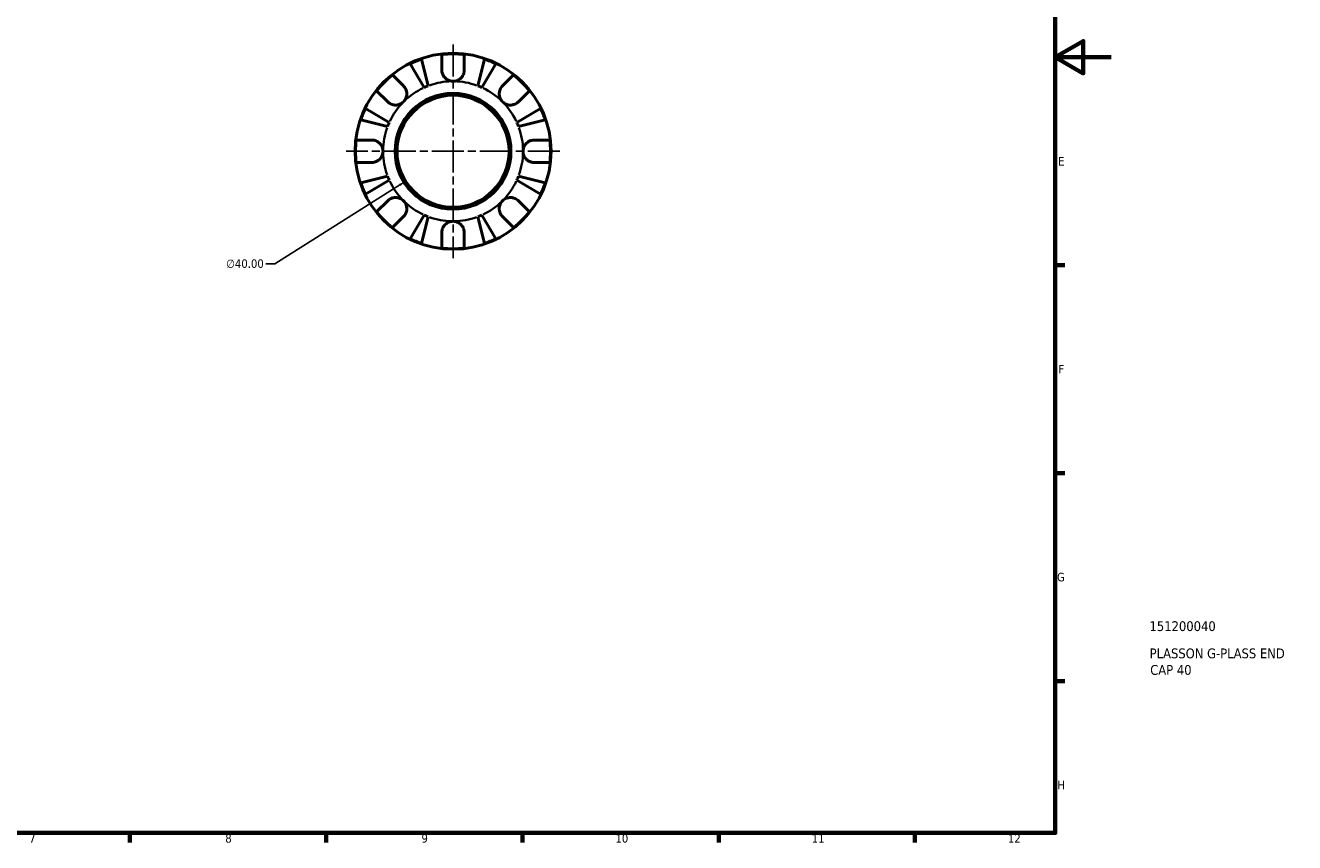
# Model space of a CAD drawing. Header units: millimetres. Extents: x 0 to 907, y 0 to 594.
# Tile 3 of 4: x 453 to 907, y 17 to 308. Entities that reach past the tile are written whole.
import ezdxf

# ---------------------------------------------------------------- set-up
doc = ezdxf.new("R2010")
doc.units = ezdxf.units.MM
doc.linetypes.add('CHAIN', pattern=[0.7087, 0.4724, -0.0591, 0.1181, -0.0591])
for name, color, linetype, lineweight in [('Border (ANSI)', 7, 'Continuous', 70), ('Center Mark (ANSI)', 7, 'Continuous', 25), ('Dimension (ANSI)', 7, 'Continuous', 25), ('Title (ISO)', 7, 'Continuous', 50), ('Visible (ANSI)', 7, 'Continuous', 50), ('Visible Narrow (ANSI)', 7, 'Continuous', 35)]:
    doc.layers.add(name, color=color, linetype=linetype, lineweight=lineweight)
doc.styles.add('Note Text (ANSI)', font='tahoma.ttf')
doc.styles.add('Note Text (ISO)', font='tahoma.ttf')
doc.dimstyles.new('Default - mm (ANSI)', dxfattribs={"dimtxt": 3.048, "dimasz": 2.5, "dimexe": 3.175, "dimexo": 1.6002, "dimgap": 0.8, "dimtad": 0, "dimtoh": 1, "dimrnd": 1e-08, "dimzin": 4, "dimdsep": 46, "dimtxsty": 'Note Text (ANSI)', "dimcen": 0.09, "dimdle": 10, "dimclrd": 256, "dimclre": 256, "dimclrt": 256, "dimadec": 1, "dimazin": 1, "dimtfac": 1, "dimtofl": 0, "dimtmove": 0, "dimatfit": 3, "dimfxl": 1, "dimtolj": 1, "dimtzin": 4, "dimlwd": -1, "dimlwe": -1, "dimarcsym": 0})

# ---------------------------------------------------------------- blocks, each defined once
blk = doc.blocks.new('Borders Default Border')
at = {"layer": 'Border (ANSI)'}
for p, q in [((821, 222.75), (824.45, 222.75)), ((821, 148.5), (824.45, 148.5)), ((821, 74.25), (824.45, 74.25)), ((490.58, 20), (490.58, 16.55)), ((560.67, 20), (560.67, 16.55)), ((630.75, 20), (630.75, 16.55)), ((700.83, 20), (700.83, 16.55)), ((770.92, 20), (770.92, 16.55))]:
    blk.add_line(p, q, dxfattribs=at)
at = {"layer": 'Border (ANSI)', "flags": 128}
for points in [[(20, 20), (20, 574), (821, 574), (821, 20), (20, 20)], [(841, 297), (821, 297), (831, 302.77), (831, 291.23), (821, 297)]]:
    blk.add_lwpolyline(points, dxfattribs=at)
at = {"layer": 'Border (ANSI)', "attachment_point": 7, "style": 'Note Text (ANSI)'}
for s, insert, char_height in [('E', (822.05, 258.35), 3.05), ('F', (822.14, 184.1), 3.05), ('G', (821.66, 109.79), 3.05), ('H', (821.81, 35.6), 3.05), ('7', (454.6, 16.55), 3.05), ('8', (524.63, 16.48), 3.05), ('9', (594.7, 16.49), 3.05), ('10', (663.96, 16.49), 3.048), ('11', (734.04, 16.55), 3.048), ('12', (804.13, 16.55), 3.048)]:
    blk.add_mtext(s, dxfattribs=dict(at, insert=insert, char_height=char_height))
blk = doc.blocks.new('Title Blocks ISO')
at = {"layer": 'Title (ISO)', "style": 'Note Text (ISO)'}
for tag, p in [('PART_NUMBER_001', (33.69, 72.11)), ('DESCRIPTION_001', (33.74, 62.38)), ('DESCRIPTION_002', (33.94, 56.47))]:
    blk.add_attdef(tag, p, '', height=3.5, dxfattribs=at)
blk = doc.blocks.new('*D8')
at = {"layer": 'Defpoints', "color": 0, "transparency": 16777216}
for p in [(622.87, 274.12), (589.06, 252.74)]:
    blk.add_point(p, dxfattribs=at)
at = {"layer": 'Dimension (ANSI)', "transparency": 16777216}
for p, q in [((605.88, 263.43), (606.06, 263.43)), ((605.97, 263.34), (605.97, 263.52)), ((542.36, 223.21), (586.95, 251.4)), ((539.14, 223.21), (542.36, 223.21))]:
    blk.add_line(p, q, dxfattribs=at)
blk.add_solid([(586.73, 251.76), (587.17, 251.05), (589.06, 252.74)], dxfattribs=at)
at = {"layer": 'Dimension (ANSI)', "transparency": 16777216, "insert": (524.95, 224.85), "char_height": 3.048, "attachment_point": 1, "style": 'Note Text (ANSI)'}
blk.add_mtext('\\A1;∅40.00', dxfattribs=at)

msp = doc.modelspace()

# ---------------------------------------------------------------- linework, layer by layer
at = {"layer": 'Center Mark (ANSI)', "linetype": 'CHAIN', "ltscale": 24.192183}
for p, q in [((605.9666, 301.6024), (605.9666, 225.2524)), ((644.1416, 263.4274), (567.7916, 263.4274))]:
    msp.add_line(p, q, dxfattribs=at)
at = {"layer": 'Visible (ANSI)'}
for p, q in [((595.6654, 286.2064), (590.6718, 294.6838)), ((594.6801, 296.3441), (597.1436, 286.8187)), ((601.9666, 292.4274), (601.9666, 297.9947)), ((609.9666, 297.9947), (609.9666, 292.4274)), ((614.7897, 286.8187), (617.2532, 296.3441)), ((621.2615, 294.6838), (616.2679, 286.2064)), ((584.3523, 290.6986), (588.289, 286.7619)), ((623.6443, 286.7619), (627.581, 290.6986)), ((582.6321, 281.105), (578.6955, 285.0417)), ((633.2378, 285.0417), (629.3012, 281.105)), ((574.7102, 278.7222), (583.1876, 273.7287)), ((628.7457, 273.7287), (637.2231, 278.7222)), ((582.5753, 272.2505), (573.0499, 274.7139)), ((638.8834, 274.7139), (629.358, 272.2505)), ((571.3994, 267.4274), (576.9666, 267.4274)), ((634.9666, 267.4274), (640.5339, 267.4274)), ((576.9666, 259.4274), (571.3994, 259.4274)), ((640.5339, 259.4274), (634.9666, 259.4274)), ((573.0499, 252.1408), (582.5753, 254.6043)), ((629.358, 254.6043), (638.8834, 252.1408)), ((583.1876, 253.1261), (574.7102, 248.1325)), ((637.2231, 248.1325), (628.7457, 253.1261)), ((578.6955, 241.813), (582.6321, 245.7497)), ((629.3012, 245.7497), (633.2378, 241.813)), ((590.6718, 232.1709), (595.6654, 240.6484)), ((616.2679, 240.6484), (621.2615, 232.1709)), ((588.289, 240.0928), (584.3523, 236.1562)), ((597.1436, 240.0361), (594.6801, 230.5106)), ((617.2532, 230.5106), (614.7897, 240.0361)), ((627.581, 236.1562), (623.6443, 240.0928)), ((601.9666, 228.8601), (601.9666, 234.4274)), ((609.9666, 234.4274), (609.9666, 228.8601))]:
    msp.add_line(p, q, dxfattribs=at)
for radius in [35, 20.7, 20]:
    msp.add_circle((605.9666, 263.4274), radius, dxfattribs=at)
for radius, start, end in [(34.798, 108.925871, 116.074129), (34.798, 83.399301, 96.600699), (34.798, 63.925871, 71.074129), (34.798, 128.399301, 141.600699), (34.798, 38.399301, 51.600699), (25, 110.666222, 114.333778), (25, 65.666222, 69.333778), (34.798, 153.925871, 161.074129), (34.798, 18.925871, 26.074129), (25, 155.666222, 159.333778), (25, 20.666222, 24.333778), (34.798, 173.399301, 186.600699), (34.798, 353.399301, 6.600699), (25, 200.666222, 204.333778), (25, 335.666222, 339.333778), (34.798, 198.925871, 206.074129), (34.798, 333.925871, 341.074129), (34.798, 218.399301, 231.600699), (25, 245.666222, 249.333778), (25, 290.666222, 294.333778), (34.798, 308.399301, 321.600699), (34.798, 243.925871, 251.074129), (34.798, 288.925871, 296.074129), (34.798, 263.399301, 276.600699)]:
    msp.add_arc((605.9666, 263.4274), radius, start, end, dxfattribs=at)
for points, knots in [([(605.9666, 288.4274), (605.5908, 288.4274), (605.2169, 288.4803), (604.4473, 288.7028), (604.0597, 288.8855), (603.371, 289.3566), (603.0722, 289.6369), (602.603, 290.234), (602.425, 290.5362), (602.2034, 291.0543), (602.1353, 291.2585), (602.0378, 291.6519), (602.0056, 291.8398), (601.9732, 292.1614), (601.9666, 292.2949), (601.9666, 292.4274)], [0, 0, 0, 0, 0.112749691, 0.112749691, 0.240461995, 0.240461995, 0.363076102, 0.363076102, 0.469826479, 0.469826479, 0.536808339, 0.536808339, 0.597381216, 0.597381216, 0.640727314, 0.640727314, 0.640727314, 0.640727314]), ([(609.9666, 292.4274), (609.9666, 292.2288), (609.9519, 292.0277), (609.8927, 291.6386), (609.8506, 291.4516), (609.7246, 291.0361), (609.6335, 290.8103), (609.3213, 290.2059), (609.0585, 289.8511), (608.3825, 289.2013), (607.9647, 288.9267), (607.0191, 288.5325), (606.496, 288.4274), (605.9666, 288.4274)], [-0.647983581, -0.647983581, -0.647983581, -0.647983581, -0.581292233, -0.581292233, -0.51957432, -0.51957432, -0.443169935, -0.443169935, -0.308536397, -0.308536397, -0.158812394, -0.158812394, 0, 0, 0, 0]), ([(588.289, 286.7619), (588.3769, 286.6739), (588.4616, 286.5811), (588.7048, 286.2871), (588.8507, 286.0726), (589.1083, 285.598), (589.2164, 285.3386), (589.4099, 284.6832), (589.466, 284.2823), (589.4529, 283.3745), (589.3514, 282.8776), (588.9589, 281.9233), (588.663, 281.4791), (588.289, 281.105)], [-0.644344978, -0.644344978, -0.644344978, -0.644344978, -0.60308586, -0.60308586, -0.520079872, -0.520079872, -0.432739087, -0.432739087, -0.310006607, -0.310006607, -0.158689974, -0.158689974, 0, 0, 0, 0]), ([(623.6443, 281.105), (623.4349, 281.3145), (623.2494, 281.5465), (622.9222, 282.0643), (622.7856, 282.3509), (622.5448, 283.0617), (622.4738, 283.492), (622.4718, 284.3339), (622.5337, 284.737), (622.7363, 285.3886), (622.8462, 285.643), (623.108, 286.1126), (623.2572, 286.3263), (623.4939, 286.6053), (623.5679, 286.6854), (623.6443, 286.7619)], [0, 0, 0, 0, 0.088849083, 0.088849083, 0.18379648, 0.18379648, 0.314196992, 0.314196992, 0.437846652, 0.437846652, 0.524112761, 0.524112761, 0.607652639, 0.607652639, 0.6434969, 0.6434969, 0.6434969, 0.6434969]), ([(588.289, 281.105), (588.0796, 280.8956), (587.8475, 280.7101), (587.3297, 280.3829), (587.0431, 280.2463), (586.3323, 280.0055), (585.902, 279.9345), (585.0601, 279.9325), (584.657, 279.9945), (584.0054, 280.197), (583.751, 280.3069), (583.2815, 280.5687), (583.0677, 280.7179), (582.7887, 280.9547), (582.7086, 281.0286), (582.6321, 281.105)], [0, 0, 0, 0, 0.088849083, 0.088849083, 0.18379648, 0.18379648, 0.314196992, 0.314196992, 0.437846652, 0.437846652, 0.524112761, 0.524112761, 0.607652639, 0.607652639, 0.6434969, 0.6434969, 0.6434969, 0.6434969]), ([(629.3012, 281.105), (629.2132, 281.0171), (629.1204, 280.9325), (628.8264, 280.6892), (628.6119, 280.5433), (628.1373, 280.2857), (627.8779, 280.1776), (627.2225, 279.9841), (626.8215, 279.928), (625.9138, 279.9411), (625.4169, 280.0426), (624.4626, 280.4351), (624.0184, 280.731), (623.6443, 281.105)], [-0.644344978, -0.644344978, -0.644344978, -0.644344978, -0.60308586, -0.60308586, -0.520079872, -0.520079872, -0.432739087, -0.432739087, -0.310006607, -0.310006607, -0.158689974, -0.158689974, 0, 0, 0, 0]), ([(576.9666, 267.4274), (577.1132, 267.4274), (577.2611, 267.4193), (577.6465, 267.3764), (577.8835, 267.3286), (578.3746, 267.181), (578.6257, 267.0774), (579.224, 266.7544), (579.5523, 266.507), (580.1874, 265.8517), (580.4655, 265.4297), (580.862, 264.4789), (580.9666, 263.9555), (580.9666, 263.4274)], [-0.640085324, -0.640085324, -0.640085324, -0.640085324, -0.592221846, -0.592221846, -0.515950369, -0.515950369, -0.432356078, -0.432356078, -0.30863031, -0.30863031, -0.158449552, -0.158449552, 0, 0, 0, 0]), ([(630.9666, 263.4274), (630.9666, 263.7651), (631.0094, 264.1014), (631.1866, 264.7869), (631.3285, 265.1302), (631.7764, 265.8953), (632.1205, 266.2841), (632.7964, 266.8048), (633.0892, 266.9751), (633.628, 267.2052), (633.8654, 267.2806), (634.3521, 267.388), (634.5996, 267.418), (634.8851, 267.4267), (634.9259, 267.4274), (634.9666, 267.4274)], [-2.778041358, -2.778041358, -2.778041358, -2.778041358, -2.676721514, -2.676721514, -2.565581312, -2.565581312, -2.409601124, -2.409601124, -2.30519389, -2.30519389, -2.226175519, -2.226175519, -2.144504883, -2.144504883, -2.130817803, -2.130817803, -2.130817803, -2.130817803]), ([(580.9666, 263.4274), (580.9666, 263.0896), (580.9239, 262.7533), (580.7467, 262.0679), (580.6048, 261.7245), (580.1569, 260.9595), (579.8128, 260.5707), (579.1369, 260.0499), (578.8441, 259.8797), (578.3053, 259.6496), (578.0679, 259.5741), (577.5812, 259.4668), (577.3337, 259.4367), (577.0482, 259.428), (577.0074, 259.4274), (576.9666, 259.4274)], [-2.778041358, -2.778041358, -2.778041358, -2.778041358, -2.676721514, -2.676721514, -2.565581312, -2.565581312, -2.409601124, -2.409601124, -2.30519389, -2.30519389, -2.226175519, -2.226175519, -2.144504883, -2.144504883, -2.130817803, -2.130817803, -2.130817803, -2.130817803]), ([(634.9666, 259.4274), (634.8201, 259.4274), (634.6722, 259.4354), (634.2868, 259.4784), (634.0498, 259.5262), (633.5587, 259.6738), (633.3076, 259.7773), (632.7093, 260.1003), (632.381, 260.3477), (631.7459, 261.003), (631.4678, 261.4251), (631.0713, 262.3758), (630.9666, 262.8992), (630.9666, 263.4274)], [-0.640085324, -0.640085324, -0.640085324, -0.640085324, -0.592221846, -0.592221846, -0.515950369, -0.515950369, -0.432356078, -0.432356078, -0.30863031, -0.30863031, -0.158449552, -0.158449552, 0, 0, 0, 0]), ([(582.6321, 245.7497), (582.7201, 245.8377), (582.8129, 245.9223), (583.1069, 246.1656), (583.3214, 246.3115), (583.796, 246.569), (584.0554, 246.6771), (584.7108, 246.8706), (585.1118, 246.9267), (586.0195, 246.9136), (586.5164, 246.8121), (587.4707, 246.4196), (587.9149, 246.1237), (588.289, 245.7497)], [-0.644344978, -0.644344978, -0.644344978, -0.644344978, -0.60308586, -0.60308586, -0.520079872, -0.520079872, -0.432739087, -0.432739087, -0.310006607, -0.310006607, -0.158689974, -0.158689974, 0, 0, 0, 0]), ([(588.289, 245.7497), (588.4984, 245.5403), (588.6839, 245.3083), (589.0111, 244.7904), (589.1477, 244.5039), (589.3885, 243.7931), (589.4595, 243.3627), (589.4615, 242.5208), (589.3996, 242.1177), (589.197, 241.4662), (589.0871, 241.2117), (588.8253, 240.7422), (588.6761, 240.5284), (588.4393, 240.2494), (588.3654, 240.1693), (588.289, 240.0928)], [0, 0, 0, 0, 0.088849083, 0.088849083, 0.18379648, 0.18379648, 0.314196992, 0.314196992, 0.437846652, 0.437846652, 0.524112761, 0.524112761, 0.607652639, 0.607652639, 0.6434969, 0.6434969, 0.6434969, 0.6434969]), ([(623.6443, 240.0928), (623.5563, 240.1808), (623.4717, 240.2736), (623.2284, 240.5677), (623.0826, 240.7821), (622.825, 241.2568), (622.7169, 241.5161), (622.5234, 242.1715), (622.4673, 242.5725), (622.4804, 243.4803), (622.5819, 243.9771), (622.9744, 244.9314), (623.2703, 245.3757), (623.6443, 245.7497)], [-0.644344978, -0.644344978, -0.644344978, -0.644344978, -0.60308586, -0.60308586, -0.520079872, -0.520079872, -0.432739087, -0.432739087, -0.310006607, -0.310006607, -0.158689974, -0.158689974, 0, 0, 0, 0]), ([(623.6443, 245.7497), (623.8537, 245.9591), (624.0857, 246.1446), (624.6036, 246.4718), (624.8901, 246.6085), (625.601, 246.8492), (626.0313, 246.9203), (626.8732, 246.9222), (627.2763, 246.8603), (627.9279, 246.6578), (628.1823, 246.5478), (628.6518, 246.286), (628.8656, 246.1368), (629.1446, 245.9001), (629.2247, 245.8262), (629.3012, 245.7497)], [0, 0, 0, 0, 0.088849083, 0.088849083, 0.18379648, 0.18379648, 0.314196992, 0.314196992, 0.437846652, 0.437846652, 0.524112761, 0.524112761, 0.607652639, 0.607652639, 0.6434969, 0.6434969, 0.6434969, 0.6434969]), ([(601.9666, 234.4274), (601.9666, 234.574), (601.9747, 234.7219), (602.0177, 235.1072), (602.0655, 235.3442), (602.213, 235.8353), (602.3166, 236.0864), (602.6396, 236.6847), (602.887, 237.013), (603.5423, 237.6481), (603.9643, 237.9262), (604.9151, 238.3228), (605.4385, 238.4274), (605.9666, 238.4274)], [-0.640085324, -0.640085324, -0.640085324, -0.640085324, -0.592221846, -0.592221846, -0.515950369, -0.515950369, -0.432356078, -0.432356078, -0.30863031, -0.30863031, -0.158449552, -0.158449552, 0, 0, 0, 0]), ([(605.9666, 238.4274), (606.3044, 238.4274), (606.6407, 238.3846), (607.3262, 238.2074), (607.6695, 238.0656), (608.4345, 237.6176), (608.8233, 237.2735), (609.3441, 236.5976), (609.5144, 236.3049), (609.7445, 235.766), (609.8199, 235.5286), (609.9273, 235.0419), (609.9573, 234.7944), (609.966, 234.509), (609.9666, 234.4681), (609.9666, 234.4274)], [-2.778041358, -2.778041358, -2.778041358, -2.778041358, -2.676721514, -2.676721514, -2.565581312, -2.565581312, -2.409601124, -2.409601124, -2.30519389, -2.30519389, -2.226175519, -2.226175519, -2.144504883, -2.144504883, -2.130817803, -2.130817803, -2.130817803, -2.130817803])]:
    msp.add_open_spline(points, degree=3, knots=knots, dxfattribs=at)
at = {"layer": 'Visible Narrow (ANSI)'}
for start, end in [(115.367089, 133.966689), (91.033311, 109.632911), (70.367089, 88.966689), (46.033311, 64.632911), (136.033311, 154.632911), (25.367089, 43.966689), (160.367089, 178.966689), (1.033311, 19.632911), (181.033311, 199.632911), (340.367089, 358.966689), (205.367089, 223.966689), (316.033311, 334.632911), (226.033311, 244.632911), (295.367089, 313.966689), (250.367089, 268.966689), (271.033311, 289.632911)]:
    msp.add_arc((605.9666, 263.4274), 25, start, end, dxfattribs=at)

# ---------------------------------------------------------------- block references
msp.add_blockref('Borders Default Border', (0, 0))
msp.add_blockref('Title Blocks ISO', (821, 20)).add_auto_attribs({'PART_NUMBER_001': '151200040', 'DESCRIPTION_001': 'PLASSON G-PLASS END', 'DESCRIPTION_002': 'CAP 40'})

# ---------------------------------------------------------------- dimensions: what is measured, and where the dimension line sits
at = {"layer": 'Dimension (ANSI)'}
dim = msp.add_diameter_dim_2p(p1=(622.8713, 274.1153), p2=(589.062, 252.7394), dimstyle='Default - mm (ANSI)', override={"dimgap": 0.8, "dimtih": 1, "dimdec": 2, "dimlfac": 1, "dimtol": 0, "dimlim": 0, "dimtp": 0, "dimtm": 0, "dimtdec": 2}, dxfattribs=at)
dim.commit()
dim.dimension.update_dxf_attribs({"geometry": '*D8', "text_midpoint": (531.6436, 223.2127), "dimtype": 163})

doc.saveas('drawing.dxf')
